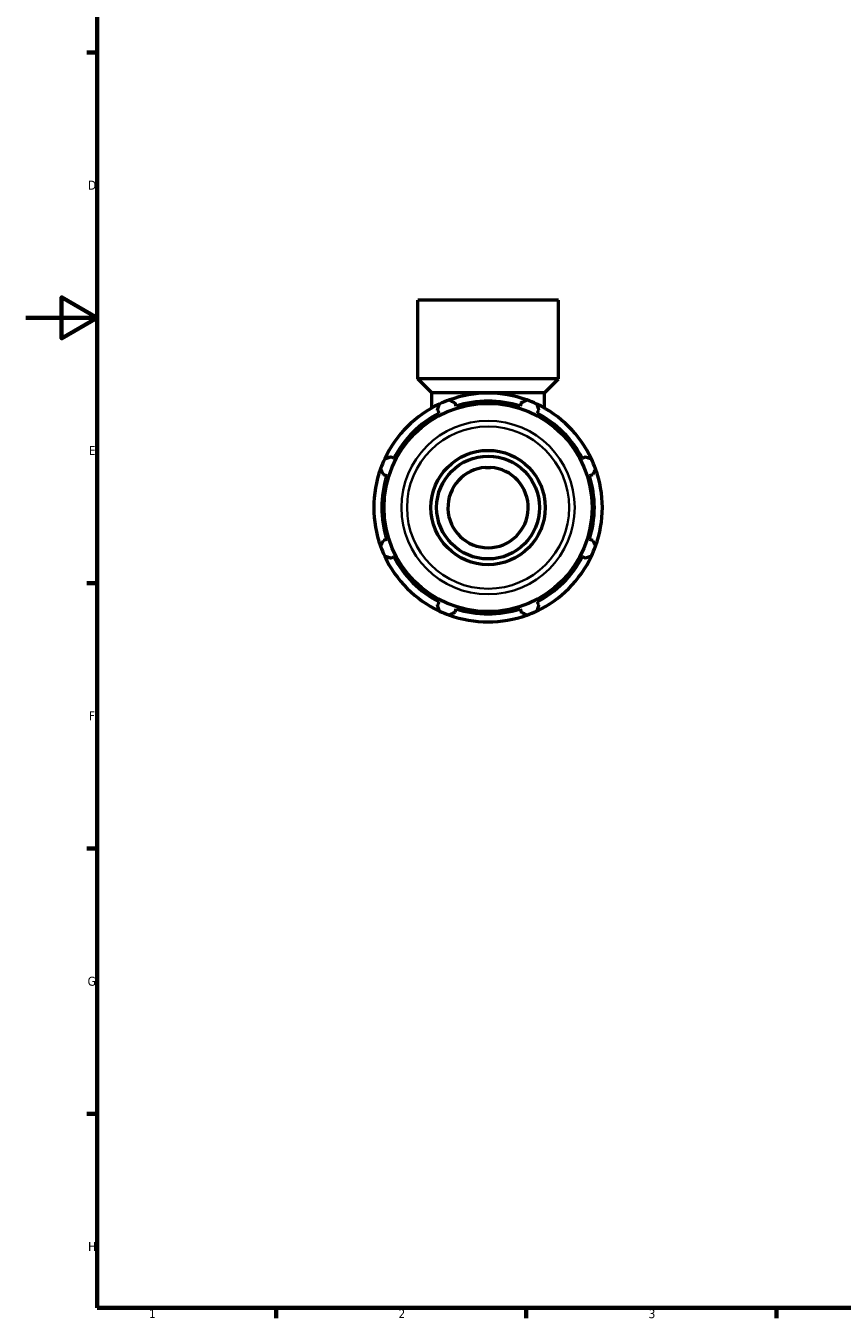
# Model space of a CAD drawing. Header units: millimetres. Extents: x 0 to 931, y 0 to 746.
# Tile 1 of 6: x 0 to 229, y 17 to 379. Entities that reach past the tile are written whole.
import ezdxf

# ---------------------------------------------------------------- set-up
doc = ezdxf.new("R2010")
doc.units = ezdxf.units.MM
for name, color, linetype, lineweight in [('Border (ISO)', 7, 'Continuous', 70), ('Visible (ISO)', 7, 'Continuous', 50), ('Visible Narrow (ISO)', 7, 'Continuous', 35)]:
    doc.layers.add(name, color=color, linetype=linetype, lineweight=lineweight)
doc.styles.add('Note Text (ISO)', font='tahoma.ttf')

# ---------------------------------------------------------------- blocks, each defined once
blk = doc.blocks.new('Borders Default Border')
at = {"layer": 'Border (ISO)'}
for p, q in [((20, 371.25), (17.1, 371.25)), ((20, 222.75), (17.1, 222.75)), ((20, 148.5), (17.1, 148.5)), ((20, 74.25), (17.1, 74.25)), ((70.08, 20), (70.08, 17.1)), ((140.17, 20), (140.17, 17.1)), ((210.25, 20), (210.25, 17.1))]:
    blk.add_line(p, q, dxfattribs=at)
at = {"layer": 'Border (ISO)', "flags": 128}
for points in [[(20, 20), (20, 574), (821, 574), (821, 20), (20, 20)], [(0, 297), (20, 297), (10, 302.77), (10, 291.23), (20, 297)]]:
    blk.add_lwpolyline(points, dxfattribs=at)
at = {"layer": 'Border (ISO)', "color": 232, "true_color": 0xca0064, "char_height": 2.5, "attachment_point": 7, "style": 'Note Text (ISO)'}
for s, insert in [('D', (17.43, 332.88)), ('E', (17.64, 258.63)), ('F', (17.7, 184.38)), ('G', (17.31, 110.08)), ('H', (17.44, 35.88)), ('1', (34.48, 17.1)), ('2', (104.37, 17.1)), ('3', (174.43, 17.05))]:
    blk.add_mtext(s, dxfattribs=dict(at, insert=insert))

msp = doc.modelspace()

# ---------------------------------------------------------------- linework, layer by layer
at = {"layer": 'Visible (ISO)'}
for p, q in [((149.148, 301.927), (109.769, 301.927)), ((109.769, 279.927), (109.769, 301.927)), ((149.148, 279.927), (149.148, 301.927)), ((149.148, 279.927), (109.769, 279.927)), ((113.665, 276.032), (109.769, 279.927)), ((145.252, 276.032), (149.148, 279.927)), ((145.252, 276.032), (113.665, 276.032)), ((113.665, 271.758), (113.665, 276.032)), ((145.252, 271.758), (145.252, 276.032)), ((120.51, 272.31), (120.221, 273.226)), ((138.696, 273.226), (138.408, 272.31)), ((115.274, 271.176), (115.717, 270.325)), ((143.2, 270.325), (143.643, 271.176)), ((103.061, 257.669), (102.21, 258.112)), ((156.708, 258.112), (155.856, 257.669)), ((100.16, 253.165), (101.076, 252.876)), ((157.841, 252.876), (158.757, 253.165)), ((101.076, 234.978), (100.16, 234.69)), ((158.757, 234.69), (157.841, 234.978)), ((102.21, 229.742), (103.061, 230.186)), ((155.856, 230.186), (156.708, 229.742)), ((115.717, 217.53), (115.274, 216.678)), ((143.643, 216.678), (143.2, 217.53)), ((120.221, 214.629), (120.51, 215.545)), ((138.408, 215.545), (138.696, 214.629))]:
    msp.add_line(p, q, dxfattribs=at)
for radius in [29.132, 16, 14.4]:
    msp.add_circle((129.459, 243.927), radius, dxfattribs=at)
for radius, start, end in [(32, 70.20802, 109.79198), (32, 115.20802, 154.79198), (32, 109.79198, 115.20802), (29.76, 72.5, 107.5), (32, 64.79198, 70.20802), (32, 25.20802, 64.79198), (29.76, 117.5, 152.5), (29.76, 27.5, 62.5), (32, 154.79198, 160.20802), (32, 19.79198, 25.20802), (32, 160.20802, 199.79198), (11.25, 93.51621, 86.48379), (32, 340.20802, 19.79198), (29.76, 162.5, 197.5), (29.76, 342.5, 17.5), (32, 199.79198, 205.20802), (32, 334.79198, 340.20802), (32, 205.20802, 244.79198), (29.76, 207.5, 242.5), (32, 295.20802, 334.79198), (29.76, 297.5, 332.5), (32, 244.79198, 250.20802), (32, 250.20802, 289.79198), (29.76, 252.5, 287.5), (32, 289.79198, 295.20802)]:
    msp.add_arc((129.459, 243.927), radius, start, end, dxfattribs=at)
for points, weights in [([(115.274, 271.176), (115.546, 272.011), (115.83, 272.88)], [1.0011170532, 1.00096701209, 1]), ([(118.623, 274.037), (119.438, 273.623), (120.221, 273.226)], [1, 1.00096701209, 1.0011170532]), ([(138.696, 273.226), (139.479, 273.623), (140.294, 274.037)], [1.0011170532, 1.00096701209, 1]), ([(143.088, 272.88), (143.371, 272.011), (143.643, 271.176)], [1, 1.00096701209, 1.0011170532]), ([(100.506, 257.556), (101.375, 257.84), (102.21, 258.112)], [1, 1.00096701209, 1.0011170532]), ([(156.708, 258.112), (157.542, 257.84), (158.411, 257.556)], [1.0011170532, 1.00096701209, 1]), ([(100.16, 253.165), (99.763, 253.948), (99.349, 254.763)], [1.0011170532, 1.00096701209, 1]), ([(159.568, 254.763), (159.154, 253.948), (158.757, 253.165)], [1, 1.00096701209, 1.0011170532]), ([(99.349, 233.092), (99.763, 233.907), (100.16, 234.69)], [1, 1.00096701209, 1.00111705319]), ([(158.757, 234.69), (159.154, 233.907), (159.568, 233.092)], [1.00111705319, 1.00096701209, 1]), ([(102.21, 229.742), (101.375, 230.015), (100.506, 230.298)], [1.0011170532, 1.00096701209, 1]), ([(158.411, 230.298), (157.542, 230.015), (156.708, 229.742)], [1, 1.00096701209, 1.0011170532]), ([(115.83, 214.975), (115.546, 215.844), (115.274, 216.678)], [1, 1.00096701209, 1.0011170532]), ([(120.221, 214.629), (119.438, 214.232), (118.623, 213.818)], [1.00111705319, 1.00096701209, 1]), ([(140.294, 213.818), (139.479, 214.232), (138.696, 214.629)], [1, 1.00096701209, 1.0011170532]), ([(143.643, 216.678), (143.371, 215.844), (143.088, 214.975)], [1.0011170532, 1.00096701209, 1])]:
    msp.add_rational_spline(points, weights, degree=2, dxfattribs=at)
msp.add_open_spline([(128.769, 255.156), (129, 255.17), (129.23, 255.177), (129.687, 255.177), (129.917, 255.17), (130.148, 255.156)], degree=3, knots=[-1.8485003, -1.8485003, -1.8485003, -1.8485003, -1.77989651, -1.77989651, -1.71129272, -1.71129272, -1.71129272, -1.71129272], dxfattribs=at)
at = {"layer": 'Visible Narrow (ISO)'}
for radius in [24.269, 22.704]:
    msp.add_circle((129.459, 243.927), radius, dxfattribs=at)

# ---------------------------------------------------------------- block references
msp.add_blockref('Borders Default Border', (0, 0))

doc.saveas('drawing.dxf')
